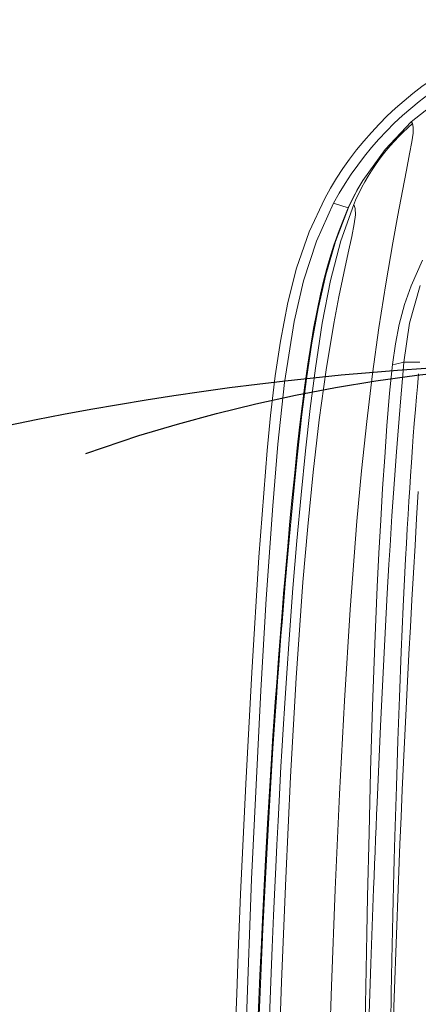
# Model space of a CAD drawing. Header units: millimetres. Extents: x 0 to 479, y 0 to 297.
# Tile 13 of 18: x 171 to 179, y 248 to 267. Entities that reach past the tile are written whole.
import ezdxf

# ---------------------------------------------------------------- set-up
doc = ezdxf.new("R2010")
doc.units = ezdxf.units.MM
doc.linetypes.add('CENTERX2', pattern=[20.32, 12.7, -2.54, 2.54, -2.54])
doc.layers.add('10', color=7, linetype='Continuous')
doc.styles.add('SLDTEXTSTYLE1', font='TXT', dxfattribs={"width": 0.7})
doc.styles.add('SLDTEXTSTYLE3', font='TXT', dxfattribs={"width": 0.7, "bigfont": 'bigfont'})
doc.dimstyles.new('SLDDIMSTYLE0', dxfattribs={"dimtxt": 3.5, "dimasz": 2.5, "dimexe": 0, "dimexo": 0.0625, "dimgap": 0.875, "dimtad": 0, "dimtih": 1, "dimtoh": 1, "dimdec": 4, "dimlfac": 10, "dimzin": 12, "dimdsep": 46, "dimtxsty": 'SLDTEXTSTYLE1', "dimsah": 1, "dimcen": 0.09, "dimazin": 3, "dimtfac": 1, "dimtofl": 0, "dimtmove": 0, "dimatfit": 3, "dimfxl": 0, "dimfrac": 2, "dimtolj": 1, "dimtzin": 12, "dimarcsym": 0})
doc.dimstyles.new('SLDDIMSTYLE2', dxfattribs={"dimtxt": 3.5, "dimasz": 2.5, "dimexe": 0, "dimexo": 0.0625, "dimgap": 0.875, "dimtad": 0, "dimtih": 1, "dimtoh": 1, "dimlfac": 10, "dimrnd": 1e-09, "dimzin": 12, "dimdsep": 46, "dimtxsty": 'SLDTEXTSTYLE1', "dimsah": 1, "dimcen": 0, "dimadec": 0, "dimazin": 3, "dimtfac": 1, "dimtofl": 0, "dimtmove": 0, "dimatfit": 3, "dimfxl": 0, "dimfrac": 2, "dimtolj": 1, "dimtzin": 12, "dimarcsym": 0})

# ---------------------------------------------------------------- blocks, each defined once
blk = doc.blocks.new('*D2')
at = {"layer": '10', "color": 7}
for start, end in [(90, 148.6456), (166.8355, 225)]:
    blk.add_arc((183.209, 200.318), 15.069, start, end, dxfattribs=at)
for points in [[(183.209, 215.387), (180.693, 215.481), (180.742, 214.883)], [(172.554, 189.662), (171.166, 191.763), (170.708, 191.375)]]:
    blk.add_solid(points, dxfattribs=at)
at = {"layer": '10', "color": 7, "insert": (163.529, 208.262, 0.01), "char_height": 3.5, "attachment_point": 1, "style": 'SLDTEXTSTYLE1'}
blk.add_mtext('135°', dxfattribs=at)
blk = doc.blocks.new('*D5')
at = {"layer": '10', "color": 7}
for start, end in [(90, 158.3518), (174.8696, 225)]:
    blk.add_arc((183.209, 227.818), 15.776, start, end, dxfattribs=at)
for points in [[(183.209, 243.594), (180.694, 243.696), (180.741, 243.098)], [(172.054, 216.663), (170.659, 218.759), (170.203, 218.369)]]:
    blk.add_solid(points, dxfattribs=at)
at = {"layer": '10', "color": 7, "insert": (162.149, 233.74, 0.01), "char_height": 3.5, "attachment_point": 1, "style": 'SLDTEXTSTYLE1'}
blk.add_mtext('135°', dxfattribs=at)
blk = doc.blocks.new('*D9')
at = {"layer": '10', "color": 7}
for p, q in [((126.486, 243.108), (102.022, 243.108)), ((135.31, 236.452), (126.486, 243.108)), ((183.209, 200.318), (135.31, 236.452))]:
    blk.add_line(p, q, dxfattribs=at)
blk.add_solid([(135.31, 236.452), (133.495, 238.197), (133.133, 237.718)], dxfattribs=at)
at = {"layer": '10', "color": 7, "char_height": 3.5, "attachment_point": 1}
for s, insert, style in [('\\M+18169R700\\M+1816A', (111.394, 247.62, 0.01), 'SLDTEXTSTYLE3'), ('R600', (102.022, 247.62, 0.01), 'SLDTEXTSTYLE1')]:
    blk.add_mtext(s, dxfattribs=dict(at, insert=insert, style=style))

msp = doc.modelspace()

# ---------------------------------------------------------------- linework, layer by layer
at = {"color": 7, "linetype": 'Continuous', "lineweight": 0}
for p, q in [((177.41887, 263.47471), (177.710123, 263.382758)), ((178.801705, 260.143037), (178.814718, 260.318037))]:
    msp.add_line(p, q, dxfattribs=at)
at = {"color": 7, "linetype": 'Continuous', "lineweight": 0, "flags": 128}
for points in [[(187.457289, 265.090896), (186.774392, 265.63281), (186.077812, 266.052087), (185.370284, 266.35948), (184.654547, 266.565736), (183.933336, 266.681607), (183.209388, 266.717841), (182.48544, 266.681607), (181.764229, 266.565736), (181.048491, 266.35948), (180.340964, 266.052087), (179.644383, 265.63281), (178.961487, 265.090896)], [(178.985289, 265.05964), (179.003068, 264.986189), (178.999955, 264.869495), (178.975377, 264.696677), (178.93016, 264.454045), (178.866481, 264.13054), (178.787054, 263.722386), (178.694868, 263.235767), (178.593756, 262.684234), (178.453533, 261.873098), (178.316795, 261.000248), (178.190093, 260.083403), (178.075876, 259.133227), (177.974003, 258.156122), (177.883187, 257.155968), (177.748684, 255.395396), (177.63501, 253.583981), (177.537181, 251.728417), (177.451885, 249.83403), (177.377027, 247.905831), (177.311524, 245.948829)], [(178.961487, 265.090896), (178.44003, 264.539583), (177.999518, 263.923921)], [(178.985289, 265.05964), (178.974508, 265.077026), (178.961487, 265.090896)], [(177.999518, 263.923921), (177.848278, 263.660599), (177.716324, 263.386865)], [(177.999518, 263.923921), (177.999046, 263.923641), (177.998585, 263.923349)], [(177.242403, 263.568832), (176.935158, 262.908061), (176.682697, 262.18089), (176.507805, 261.500944), (176.35963, 260.733082), (176.258296, 260.045184), (176.165398, 259.252711), (176.097917, 258.557798), (175.933806, 256.43806), (175.79038, 254.144033), (175.672064, 251.932802), (175.57033, 249.734827), (175.529544, 248.749681), (175.491709, 247.763978), (175.456824, 246.777718), (175.424889, 245.790895), (175.395905, 244.803517), (175.369871, 243.815579), (175.346788, 242.827083), (175.30779, 240.701415), (175.285424, 238.654532), (175.27969, 236.686434)], [(177.41887, 263.47471), (177.077718, 262.721922), (176.821063, 261.932786), (176.633491, 261.125447), (176.43912, 259.9104), (176.307331, 258.685638), (176.207816, 257.457771), (176.079522, 255.607434), (175.970264, 253.783907), (175.784071, 250.038971), (175.587361, 244.519495), (175.488452, 238.997479), (175.487573, 234.900607), (175.578515, 230.805038), (175.641421, 229.338069), (175.746202, 227.873533), (175.928148, 226.418247), (176.092574, 225.56317), (176.323458, 224.722809), (176.639463, 223.914032), (177.059959, 223.150963), (177.585233, 222.456297)], [(177.710124, 263.382758), (177.611858, 263.152762), (177.527293, 262.935479), (177.424691, 262.642689), (177.343415, 262.383135), (177.285423, 262.180187), (177.218073, 261.923076), (177.156642, 261.664666), (177.019045, 260.981359), (176.903066, 260.273244), (176.843792, 259.854235), (176.790441, 259.437819), (176.741704, 259.023495), (176.696275, 258.610763), (176.644321, 258.115156), (176.589843, 257.567175), (176.543896, 257.081057), (176.505365, 256.656386), (176.473434, 256.292947), (176.447516, 255.99062), (176.42421, 255.713327), (176.393732, 255.341979), (176.360237, 254.921551), (176.322252, 254.427828), (176.286696, 253.947826), (176.258994, 253.560735), (176.238521, 253.266646), (176.213322, 252.894588), (176.183263, 252.435012), (176.148978, 251.887872), (176.111185, 251.253094), (176.07164, 250.548364), (176.037907, 249.909629), (176.0043, 249.233465), (175.976529, 248.640286), (175.953875, 248.130153), (175.933074, 247.638498), (175.914513, 247.178622)], [(177.716324, 263.386865), (177.457033, 262.711807), (177.265297, 262.054105), (177.112019, 261.378743), (176.988131, 260.696401), (176.880734, 259.981729), (176.78967, 259.275361), (176.699954, 258.487363), (176.631161, 257.823177), (176.5713, 257.205256), (176.512948, 256.567283), (176.455853, 255.909313), (176.4129, 255.390801), (176.39272, 255.139633), (176.371679, 254.87227), (176.349848, 254.588695), (176.327304, 254.288902), (176.304123, 253.972866), (176.280388, 253.64057), (176.256178, 253.292008), (176.212448, 252.635558), (176.16981, 251.958586), (176.12839, 251.261069), (176.088302, 250.54297), (176.04965, 249.804284), (176.012534, 249.045022), (175.977038, 248.265149), (175.950109, 247.632416), (175.927089, 247.059013)], [(176.146298, 247.290866), (176.17278, 248.003592), (176.199444, 248.678254), (176.226124, 249.314921), (176.250633, 249.869488), (176.269252, 250.273182), (176.290459, 250.716038), (176.314495, 251.197984), (176.341668, 251.718928), (176.372332, 252.278604), (176.389737, 252.583917), (176.415375, 253.018458), (176.447152, 253.533699), (176.485866, 254.1294), (176.532568, 254.805275), (176.608741, 255.819066), (176.687193, 256.765272), (176.77032, 257.675965), (176.858634, 258.551009), (176.9532, 259.390439), (177.056228, 260.193755), (177.193951, 261.093404), (177.358666, 261.939658), (177.563019, 262.728162), (177.818749, 263.451804)], [(177.818743, 263.451804), (177.846494, 263.368048), (177.85073, 263.243027), (177.829079, 263.063111), (177.781009, 262.814339), (177.709319, 262.48733), (177.620505, 262.08268), (177.522684, 261.610408), (177.422854, 261.08432), (177.269751, 260.161288), (177.131619, 259.168764), (177.009941, 258.127584), (176.903274, 257.049383), (176.80932, 255.940779), (176.675143, 254.036404), (176.562517, 252.071484), (176.466325, 250.055064), (176.383306, 247.994749), (176.31177, 245.897602), (176.251323, 243.77078), (176.213731, 242.160802), (176.183801, 240.541886), (176.162832, 238.917847), (176.152906, 237.29261)], [(177.716324, 263.386865), (177.71302, 263.38491), (177.710124, 263.382758)], [(178.588608, 260.268142), (178.647714, 260.682197), (178.724003, 261.063667), (178.830574, 261.462201), (178.958938, 261.834349), (179.185786, 262.341573)], [(178.814718, 260.318037), (178.930107, 261.091633), (179.138806, 261.838009)], [(178.04079, 246.882235), (178.052116, 247.549372), (178.064554, 248.239981), (178.078219, 248.953004), (178.093244, 249.687241), (178.122004, 250.954803), (178.154115, 252.182503), (178.193806, 253.476013), (178.238681, 254.714485), (178.28705, 255.847742), (178.319614, 256.517197), (178.355051, 257.17528), (178.3926, 257.804676), (178.433712, 258.42578), (178.479602, 259.047695), (178.531965, 259.699752), (178.588608, 260.268142)], [(179.130794, 260.318037), (178.975701, 260.318013), (178.814718, 260.318037)], [(178.123523, 247.359447), (178.157576, 248.35753), (178.198492, 249.475368), (178.212544, 249.842732), (178.222163, 250.089984), (178.231894, 250.33672), (178.24174, 250.582917), (178.251701, 250.828566), (178.261781, 251.073642), (178.271981, 251.318135), (178.282304, 251.562025), (178.350127, 253.080107), (178.415264, 254.41133), (178.485198, 255.716963), (178.518349, 256.291111), (178.540728, 256.662508), (178.578488, 257.261165), (178.627074, 257.980265), (178.667091, 258.53153), (178.719077, 259.193631), (178.753937, 259.605612), (178.801705, 260.143037)], [(178.552608, 247.171132), (178.564262, 247.770928), (178.577888, 248.430972), (178.590681, 249.013762), (178.597748, 249.321716), (178.604709, 249.616014), (178.611545, 249.896713), (178.618237, 250.163879), (178.624764, 250.417562), (178.631108, 250.657834), (178.63725, 250.884749), (178.666042, 251.880445), (178.695392, 252.793934), (178.726085, 253.65655), (178.761637, 254.556067), (178.801302, 255.455126), (178.848477, 256.406476), (178.864909, 256.711854), (178.881359, 257.004954), (178.897803, 257.285781), (178.914165, 257.554521), (178.93041, 257.811333), (178.946535, 258.056285), (178.964419, 258.318289), (178.986437, 258.62921), (179.002342, 258.844264), (179.021721, 259.094627), (179.044704, 259.373237), (179.066318, 259.623702), (179.083759, 259.825428), (179.106368, 260.083379)]]:
    msp.add_lwpolyline(points, dxfattribs=at)
at = {"color": 7, "linetype": 'Continuous', "lineweight": 0}
for centre, radius, start, end in [((183.209385, 260.338014), 6.785504, 28.4331826, 151.566703), ((183.209388, 260.335992), 6.586475, 28.4596665, 151.5403335), ((181.886214, 261.727819), 4.417737, 131.0452008, 157.0304544), ((181.364154, 261.780208), 3.99, 147.5116635, 156.3191548), ((178.476616, 261.312938), 1.050782, 276.1182111, 288.7695519), ((514.293414, 236.784078), 335.846179, 176.4215417, 179.36980084)]:
    msp.add_arc(centre, radius, start, end, dxfattribs=at)
at = {"layer": '10', "color": 7, "linetype": 'CENTERX2'}
msp.add_circle((183.209388, 227.81804), 32.499999, dxfattribs=at)
at = {"layer": '10', "color": 7}
msp.add_arc((183.209388, 200.31804), 60, 315, 225, dxfattribs=at)

# ---------------------------------------------------------------- dimensions: what is measured, and where the dimension line sits
for base, line1, line2, picture, middle in [((175.829464, 213.456651), ((183.209388, 193.56804), (183.209388, 259.302991)), ((183.209388, 200.31804), (140.782981, 157.891633)), '*D2', (169.233844, 205.954578)), ((174.347661, 240.869484), ((183.209388, 259.302991), (183.209388, 193.56804)), ((183.209388, 227.81804), (160.228418, 204.837071)), '*D5', (167.853589, 231.433263))]:
    dim = msp.add_angular_dim_2l(base=base, line1=line1, line2=line2, dimstyle='SLDDIMSTYLE0', dxfattribs=at)
    dim.commit()
    dim.dimension.update_dxf_attribs({"geometry": picture, "text_midpoint": middle, "dimtype": 162})
dim = msp.add_radius_dim(center=(183.209388, 200.31804), mpoint=(135.309901, 236.451669), text='<>（R700）', dimstyle='SLDDIMSTYLE2', dxfattribs=at)
dim.commit()
dim.dimension.update_dxf_attribs({"geometry": '*D9', "text_midpoint": (113.460151, 245.312728), "dimtype": 164})

doc.saveas('drawing.dxf')
